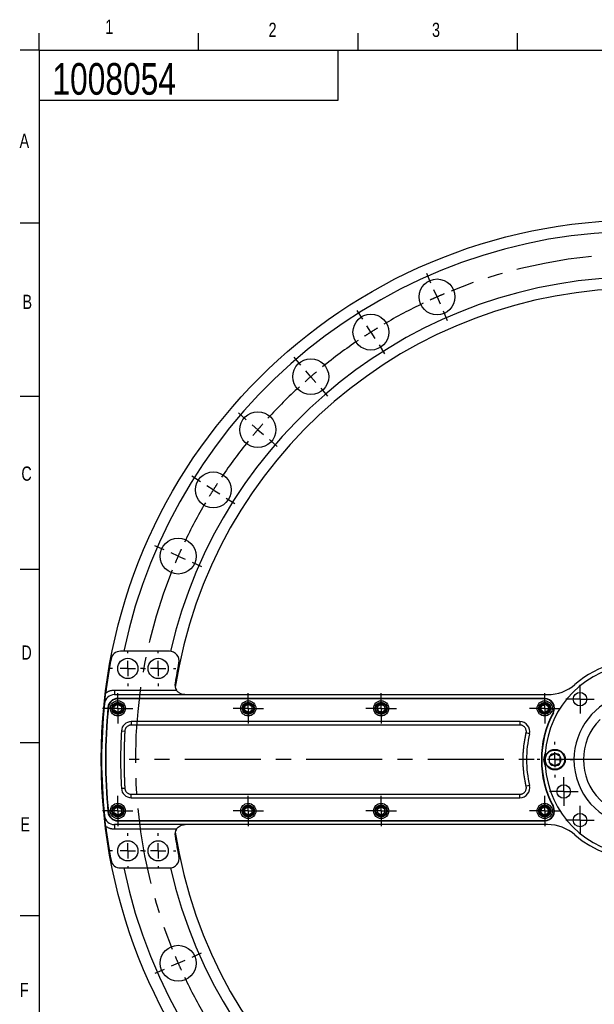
# Model space of a CAD drawing. Header units: inches. Extents: x 0.5 to 16.4, y 0.4 to 10.9.
# Tile 2 of 8: x 0.5 to 4.3, y 4.4 to 10.8. Entities that reach past the tile are written whole.
import ezdxf

# ---------------------------------------------------------------- set-up
doc = ezdxf.new("R2010")
doc.units = ezdxf.units.IN
doc.header["$MEASUREMENT"] = 0
doc.linetypes.add('CENTERX2', pattern=[0.8, 0.5, -0.1, 0.1, -0.1])
for name, color, linetype in [('BORDER', 1, 'Continuous'), ('CENTER', 151, 'CENTERX2'), ('DIMENSIONS', 150, 'Continuous'), ('OBJECT', 1, 'Continuous'), ('TEXT', 7, 'Continuous')]:
    doc.layers.add(name, color=color, linetype=linetype)
doc.styles.add('SLDTEXTSTYLE0', font='TXT', dxfattribs={"width": 0.75})
doc.dimstyles.new('SLDDIMSTYLE2', dxfattribs={"dimtxt": 0.137795, "dimasz": 0.156, "dimexe": 0, "dimexo": 0.0625, "dimgap": 0.034449, "dimtad": 0, "dimtih": 1, "dimtoh": 1, "dimdec": 3, "dimlfac": 2, "dimrnd": 1e-09, "dimzin": 4, "dimdsep": 46, "dimtxsty": 'SLDTEXTSTYLE0', "dimsah": 1, "dimcen": 0, "dimadec": 0, "dimazin": 1, "dimtfac": 1, "dimtdec": 3, "dimtofl": 0, "dimtmove": 0, "dimatfit": 3, "dimfxl": 0, "dimfrac": 2, "dimtolj": 1, "dimtzin": 12, "dimarcsym": 0})
doc.dimstyles.new('SLDDIMSTYLE3', dxfattribs={"dimtxt": 0.137795, "dimasz": 0.156, "dimexe": 0, "dimexo": 0.0625, "dimgap": 0.034449, "dimtad": 0, "dimtih": 1, "dimtoh": 1, "dimdec": 3, "dimlfac": 2, "dimrnd": 1e-09, "dimzin": 4, "dimdsep": 46, "dimtxsty": 'SLDTEXTSTYLE0', "dimsah": 1, "dimcen": 0, "dimadec": 0, "dimazin": 1, "dimtfac": 1, "dimtdec": 3, "dimtofl": 0, "dimtmove": 0, "dimatfit": 3, "dimfxl": 0, "dimfrac": 2, "dimtolj": 1, "dimtzin": 12, "dimarcsym": 0})
doc.dimstyles.new('SLDDIMSTYLE4', dxfattribs={"dimtxt": 0.137795, "dimasz": 0.156, "dimexe": 0, "dimexo": 0.0625, "dimgap": 0.034449, "dimtad": 0, "dimtih": 1, "dimtoh": 1, "dimdec": 3, "dimlfac": 2, "dimrnd": 1e-09, "dimzin": 4, "dimdsep": 46, "dimtxsty": 'SLDTEXTSTYLE0', "dimsah": 1, "dimcen": 0, "dimadec": 0, "dimazin": 1, "dimtfac": 1, "dimtdec": 3, "dimtofl": 0, "dimtmove": 0, "dimatfit": 3, "dimfxl": 0, "dimfrac": 2, "dimtolj": 1, "dimtzin": 12, "dimarcsym": 0})

# ---------------------------------------------------------------- blocks, each defined once
blk = doc.blocks.new('_D_2')
at = {"layer": 'DIMENSIONS'}
for p, q in [((6.74, 3.1543), (7.1726, 2.5879)), ((7.5265, 2.7864), (7.4846, 2.7864)), ((7.4846, 2.7864), (7.4846, 2.5676)), ((8.0865, 2.7864), (8.1285, 2.7864)), ((8.1285, 2.7864), (8.1285, 2.5676)), ((7.1726, 2.5879), (7.4226, 2.5879)), ((7.4846, 2.5676), (7.5265, 2.5676)), ((8.1285, 2.5676), (8.0865, 2.5676))]:
    blk.add_line(p, q, dxfattribs=at)
blk.add_solid([(6.74, 3.1543), (6.814, 3.0146), (6.8553, 3.0461)], dxfattribs=at)
at = {"layer": 'DIMENSIONS', "char_height": 0.1378, "attachment_point": 1, "style": 'SLDTEXTSTYLE0'}
for s, insert in [('360.68', (7.5265, 2.7452)), ('%%c', (7.4226, 2.5391)), ('14.200', (7.6304, 2.5391))]:
    blk.add_mtext(s, dxfattribs=dict(at, insert=insert))
blk = doc.blocks.new('_D_3')
at = {"layer": 'DIMENSIONS'}
for p, q in [((5.527, 3.0221), (5.8784, 1.9204)), ((6.2323, 2.1189), (6.1903, 2.1189)), ((6.1903, 2.1189), (6.1903, 1.9001)), ((6.7923, 2.1189), (6.8343, 2.1189)), ((6.8343, 2.1189), (6.8343, 1.9001)), ((5.8784, 1.9204), (6.1284, 1.9204)), ((6.1903, 1.9001), (6.2323, 1.9001)), ((6.8343, 1.9001), (6.7923, 1.9001))]:
    blk.add_line(p, q, dxfattribs=at)
blk.add_solid([(5.527, 3.0221), (5.5497, 2.8655), (5.5992, 2.8813)], dxfattribs=at)
at = {"layer": 'DIMENSIONS', "char_height": 0.1378, "attachment_point": 1, "style": 'SLDTEXTSTYLE0'}
for s, insert in [('314.96', (6.2323, 2.0778)), ('%%c', (6.1284, 1.8716)), ('12.400', (6.3362, 1.8716))]:
    blk.add_mtext(s, dxfattribs=dict(at, insert=insert))
blk = doc.blocks.new('_D_4')
at = {"layer": 'DIMENSIONS'}
for p, q in [((8.8278, 8.2266), (8.7858, 8.2266)), ((8.7858, 8.2266), (8.7858, 8.0079)), ((9.3878, 8.2266), (9.4298, 8.2266)), ((9.4298, 8.2266), (9.4298, 8.0079)), ((7.532, 7.5156), (8.4739, 8.0079)), ((8.4739, 8.0079), (8.7239, 8.0079)), ((8.7858, 8.0079), (8.8278, 8.0079)), ((9.4298, 8.0079), (9.3878, 8.0079))]:
    blk.add_line(p, q, dxfattribs=at)
blk.add_arc((4.5851, 5.9755), 3.325, 25.4395, 34.28541, dxfattribs=at)
blk.add_solid([(7.532, 7.5156), (7.6823, 7.5648), (7.6582, 7.6109)], dxfattribs=at)
at = {"layer": 'DIMENSIONS', "char_height": 0.1378, "attachment_point": 1, "style": 'SLDTEXTSTYLE0'}
for s, insert in [('337.82', (8.8278, 8.1855)), ('%%c', (8.7239, 7.9387)), ('13.300', (8.9317, 7.9387)), ('B.C.', (9.5434, 7.9408))]:
    blk.add_mtext(s, dxfattribs=dict(at, insert=insert))
blk = doc.blocks.new('SW_CENTERMARKSYMBOL_2')
at = {"layer": 'CENTER', "color": 0}
for p, q in [((0, 0.05), (0, 0.1)), ((-0.05, 0), (-0.1, 0)), ((0, 0), (-0.05, 0)), ((0, 0), (0, 0.05)), ((0, 0), (0, -0.05)), ((0, 0), (0.05, 0)), ((0.05, 0), (0.1, 0)), ((0, -0.05), (0, -0.1))]:
    blk.add_line(p, q, dxfattribs=at)
blk = doc.blocks.new('SW_CENTERMARKSYMBOL_3')
at = {"layer": 'CENTER', "color": 0}
for p, q in [((0, 0.05), (0, 0.1)), ((-0.05, 0), (-0.1, 0)), ((0, 0), (-0.05, 0)), ((0, 0), (0, 0.05)), ((0, 0), (0, -0.05)), ((0, 0), (0.05, 0)), ((0.05, 0), (0.1, 0)), ((0, -0.05), (0, -0.1))]:
    blk.add_line(p, q, dxfattribs=at)
blk = doc.blocks.new('SW_CENTERMARKSYMBOL_4')
at = {"layer": 'CENTER', "color": 0}
for p, q in [((0, 0.05), (0, 0.09)), ((-0.05, 0), (-0.09, 0)), ((0, 0), (-0.05, 0)), ((0, 0), (0, 0.05)), ((0, 0), (0, -0.05)), ((0, 0), (0.05, 0)), ((0.05, 0), (0.09, 0)), ((0, -0.05), (0, -0.09))]:
    blk.add_line(p, q, dxfattribs=at)
blk = doc.blocks.new('SW_CENTERMARKSYMBOL_5')
at = {"layer": 'CENTER', "color": 0}
for p, q in [((0, 0.05), (0, 0.1)), ((-0.05, 0), (-0.1, 0)), ((0, 0), (-0.05, 0)), ((0, 0), (0, 0.05)), ((0, 0), (0, -0.05)), ((0, 0), (0.05, 0)), ((0.05, 0), (0.1, 0)), ((0, -0.05), (0, -0.1))]:
    blk.add_line(p, q, dxfattribs=at)
blk = doc.blocks.new('SW_CENTERMARKSYMBOL_6')
at = {"layer": 'CENTER', "color": 0}
for p, q in [((0, 0.05), (0, 0.1)), ((-0.05, 0), (-0.1, 0)), ((0, 0), (-0.05, 0)), ((0, 0), (0, 0.05)), ((0, 0), (0, -0.05)), ((0, 0), (0.05, 0)), ((0.05, 0), (0.1, 0)), ((0, -0.05), (0, -0.1))]:
    blk.add_line(p, q, dxfattribs=at)
blk = doc.blocks.new('SW_CENTERMARKSYMBOL_7')
at = {"layer": 'CENTER', "color": 0}
for p, q in [((0, 0.05), (0, 0.1)), ((-0.05, 0), (-0.1, 0)), ((0, 0), (-0.05, 0)), ((0, 0), (0, 0.05)), ((0, 0), (0, -0.05)), ((0, 0), (0.05, 0)), ((0.05, 0), (0.1, 0)), ((0, -0.05), (0, -0.1))]:
    blk.add_line(p, q, dxfattribs=at)
blk = doc.blocks.new('SW_CENTERMARKSYMBOL_8')
at = {"layer": 'CENTER', "color": 0}
for p, q in [((0, 0.05), (0, 0.1)), ((-0.05, 0), (-0.1, 0)), ((0, 0), (-0.05, 0)), ((0, 0), (0, 0.05)), ((0, 0), (0, -0.05)), ((0, 0), (0.05, 0)), ((0.05, 0), (0.1, 0)), ((0, -0.05), (0, -0.1))]:
    blk.add_line(p, q, dxfattribs=at)
blk = doc.blocks.new('SW_CENTERMARKSYMBOL_9')
at = {"layer": 'CENTER', "color": 0}
for p, q in [((0, 0.05), (0, 0.1)), ((-0.05, 0), (-0.1, 0)), ((0, 0), (-0.05, 0)), ((0, 0), (0, 0.05)), ((0, 0), (0, -0.05)), ((0, 0), (0.05, 0)), ((0.05, 0), (0.1, 0)), ((0, -0.05), (0, -0.1))]:
    blk.add_line(p, q, dxfattribs=at)
blk = doc.blocks.new('SW_CENTERMARKSYMBOL_19')
at = {"layer": 'CENTER', "color": 0}
for p, q in [((0, 0.1), (0, 0.1175)), ((-0.1, 0), (-0.1175, 0)), ((0, 0), (-0.05, 0)), ((0, 0), (0, 0.05)), ((0, 0), (0, -0.05)), ((0, 0), (0.05, 0)), ((0.1, 0), (0.1175, 0)), ((0, -0.1), (0, -0.1175))]:
    blk.add_line(p, q, dxfattribs=at)
blk = doc.blocks.new('SW_CENTERMARKSYMBOL_21')
at = {"layer": 'CENTER', "color": 0}
blk.add_line((-0.1, 0), (-3.15, 0), dxfattribs=at)
blk = doc.blocks.new('SW_CENTERMARKSYMBOL_22')
at = {"layer": 'CENTER', "color": 0}
for p, q in [((0, 0.05), (0, 0.1)), ((-0.05, 0), (-0.1, 0)), ((0, 0), (-0.05, 0)), ((0, 0), (0, 0.05)), ((0, 0), (0, -0.05)), ((0, 0), (0.05, 0)), ((0.05, 0), (0.1, 0)), ((0, -0.05), (0, -0.1))]:
    blk.add_line(p, q, dxfattribs=at)
blk = doc.blocks.new('SW_CENTERMARKSYMBOL_29')
at = {"layer": 'CENTER', "color": 0}
for p, q in [((0, 0.05), (0, 0.09425)), ((-0.05, 0), (-0.09425, 0)), ((0, 0), (-0.05, 0)), ((0, 0), (0, 0.05)), ((0, 0), (0, -0.05)), ((0, 0), (0.05, 0)), ((0.05, 0), (0.09425, 0)), ((0, -0.05), (0, -0.09425))]:
    blk.add_line(p, q, dxfattribs=at)
blk = doc.blocks.new('SW_CENTERMARKSYMBOL_30')
at = {"layer": 'CENTER', "color": 0}
for p, q in [((0, 0.05), (0, 0.09425)), ((-0.05, 0), (-0.09425, 0)), ((0, 0), (-0.05, 0)), ((0, 0), (0, 0.05)), ((0, 0), (0, -0.05)), ((0, 0), (0.05, 0)), ((0.05, 0), (0.09425, 0)), ((0, -0.05), (0, -0.09425))]:
    blk.add_line(p, q, dxfattribs=at)
blk = doc.blocks.new('SW_CENTERMARKSYMBOL_33')
at = {"layer": 'CENTER', "color": 0}
for p, q in [((0, 0.05), (0, 0.09425)), ((-0.05, 0), (-0.09425, 0)), ((0, 0), (-0.05, 0)), ((0, 0), (0, 0.05)), ((0, 0), (0, -0.05)), ((0, 0), (0.05, 0)), ((0.05, 0), (0.09425, 0)), ((0, -0.05), (0, -0.09425))]:
    blk.add_line(p, q, dxfattribs=at)
blk = doc.blocks.new('SW_CENTERMARKSYMBOL_35')
at = {"layer": 'CENTER', "color": 0}
for p, q in [((0, 0.1), (0, 0.1165)), ((-0.1, 0), (-0.1165, 0)), ((0, 0), (-0.05, 0)), ((0, 0), (0, 0.05)), ((0, 0), (0, -0.05)), ((0, 0), (0.05, 0)), ((0.1, 0), (0.1165, 0)), ((0, -0.1), (0, -0.1165))]:
    blk.add_line(p, q, dxfattribs=at)
blk = doc.blocks.new('SW_CENTERMARKSYMBOL_36')
at = {"layer": 'CENTER', "color": 0}
for p, q in [((0, 0.1), (0, 0.1165)), ((-0.1, 0), (-0.1165, 0)), ((0, 0), (-0.05, 0)), ((0, 0), (0, 0.05)), ((0, 0), (0, -0.05)), ((0, 0), (0.05, 0)), ((0.1, 0), (0.1165, 0)), ((0, -0.1), (0, -0.1165))]:
    blk.add_line(p, q, dxfattribs=at)
blk = doc.blocks.new('SW_CENTERMARKSYMBOL_37')
at = {"layer": 'CENTER', "color": 0}
for p, q in [((0, 0.1), (0, 0.1165)), ((-0.1, 0), (-0.1165, 0)), ((0, 0), (-0.05, 0)), ((0, 0), (0, 0.05)), ((0, 0), (0, -0.05)), ((0, 0), (0.05, 0)), ((0.1, 0), (0.1165, 0)), ((0, -0.1), (0, -0.1165))]:
    blk.add_line(p, q, dxfattribs=at)
blk = doc.blocks.new('SW_CENTERMARKSYMBOL_38')
at = {"layer": 'CENTER', "color": 0}
for p, q in [((0, 0.1), (0, 0.1165)), ((-0.1, 0), (-0.1165, 0)), ((0, 0), (-0.05, 0)), ((0, 0), (0, 0.05)), ((0, 0), (0, -0.05)), ((0, 0), (0.05, 0)), ((0.1, 0), (0.1165, 0)), ((0, -0.1), (0, -0.1165))]:
    blk.add_line(p, q, dxfattribs=at)
blk = doc.blocks.new('SW_CENTERMARKSYMBOL_43')
at = {"layer": 'CENTER', "color": 0}
for p, q in [((-2.7185, 0.0915), (-2.746, 0.1539)), ((-2.6783, 0), (-2.6984, 0.0458)), ((-2.6783, 0), (-2.6581, -0.0458)), ((-3.1668, -0.1468), (-3.2031, -0.0892)), ((-2.638, -0.0915), (-2.6106, -0.1539)), ((-3.1134, -0.2314), (-3.1401, -0.1891)), ((-3.1134, -0.2314), (-3.0867, -0.2737)), ((-3.06, -0.3159), (-3.0237, -0.3735)), ((-3.5748, -0.4488), (-3.6193, -0.3972)), ((-3.5096, -0.5245), (-3.5422, -0.4866)), ((-3.5096, -0.5245), (-3.4769, -0.5624)), ((-3.4443, -0.6003), (-3.3998, -0.6519)), ((-3.9338, -0.8077), (-3.9854, -0.7632)), ((-3.858, -0.873), (-3.8959, -0.8403)), ((-3.858, -0.873), (-3.8202, -0.9056)), ((-3.7823, -0.9383), (-3.7307, -0.9827)), ((-4.2358, -1.2158), (-4.2934, -1.1794)), ((-4.1512, -1.2691), (-4.1935, -1.2425)), ((-4.1512, -1.2691), (-4.1089, -1.2958)), ((-4.0666, -1.3225), (-4.009, -1.3588)), ((-4.4741, -1.664), (-4.5364, -1.6366)), ((-4.3825, -1.7043), (-4.4283, -1.6841)), ((-4.3825, -1.7043), (-4.3368, -1.7244)), ((-4.291, -1.7446), (-4.2287, -1.772)), ((-1.4391, -3.0434), (-4.705, -3.0434)), ((-4.291, -4.3423), (-4.2287, -4.3148)), ((-4.3825, -4.3825), (-4.4283, -4.4027)), ((-4.3825, -4.3825), (-4.3368, -4.3624)), ((-4.4741, -4.4228), (-4.5364, -4.4502))]:
    blk.add_line(p, q, dxfattribs=at)
for start, end in [(67.97318, 112.02682), (113.75, 114.61159), (112.88841, 113.75), (115.47318, 120.52682), (122.25, 123.11159), (121.38841, 122.25), (123.97318, 129.02682), (129.88841, 130.75), (130.75, 131.61159), (132.47318, 137.52682), (138.38841, 139.25), (139.25, 140.11159), (140.97318, 146.02682), (146.88841, 147.75), (147.75, 148.61159), (149.47318, 154.52682), (155.38841, 156.25), (156.25, 157.11159), (157.97318, 202.02682), (202.88841, 203.75), (203.75, 204.61159), (205.47318, 210.52682)]:
    blk.add_arc((-1.3391, -3.0434), 3.325, start, end, dxfattribs=at)

msp = doc.modelspace()

# ---------------------------------------------------------------- linework, layer by layer
at = {"color": 1, "linetype": 'Continuous', "lineweight": 25}
for p, q in [((1.485049, 6.688014), (1.161292, 6.688014)), ((1.121556, 6.433014), (1.121556, 6.403014)), ((1.121556, 6.433014), (1.530526, 6.433014)), ((1.121556, 6.403014), (3.973812, 6.403014)), ((3.954806, 6.378014), (1.14415, 6.378014)), ((3.954974, 6.375514), (1.144318, 6.375514)), ((1.590529, 6.403225), (1.590498, 6.403014)), ((3.791581, 6.225514), (1.232907, 6.225514)), ((1.232907, 6.225514), (1.232907, 6.203014)), ((3.791581, 6.225514), (3.791581, 6.203014)), ((1.168006, 6.164095), (1.190471, 6.162856)), ((3.791581, 6.203014), (1.232907, 6.203014)), ((3.854884, 6.145759), (3.832971, 6.150867)), ((1.168006, 5.786932), (1.190471, 5.788172)), ((3.854884, 5.805268), (3.832971, 5.800161)), ((1.232907, 5.725514), (1.232907, 5.748014)), ((1.232907, 5.748014), (3.791581, 5.748014)), ((1.232907, 5.725514), (3.791581, 5.725514)), ((3.791581, 5.725514), (3.791581, 5.748014)), ((1.14415, 5.573014), (3.954806, 5.573014)), ((1.144318, 5.575514), (3.954974, 5.575514)), ((3.973812, 5.548014), (1.121556, 5.548014)), ((1.121556, 5.548014), (1.121556, 5.518014)), ((1.530526, 5.518014), (1.121556, 5.518014)), ((1.590498, 5.548014), (1.590529, 5.547803)), ((1.161292, 5.263014), (1.485049, 5.263014))]:
    msp.add_line(p, q, dxfattribs=at)
for centre, radius in [((4.585138, 5.975514), 3.55), ((3.246006, 9.018925), 0.11811), ((2.81087, 8.787559), 0.11811), ((2.414712, 8.494417), 0.11811), ((2.066235, 8.14594), 0.11811), ((1.773093, 7.749782), 0.11811), ((1.541728, 7.314647), 0.11811), ((1.210138, 6.575514), 0.0665), ((1.410138, 6.575514), 0.0665), ((4.187391, 6.373261), 0.04425), ((1.144306, 6.313014), 0.05), ((1.14415, 6.313014), 0.04), ((1.14415, 6.313014), 0.035), ((2.003306, 6.313014), 0.05), ((2.003306, 6.313014), 0.04), ((2.003306, 6.313014), 0.035), ((2.878306, 6.313014), 0.05), ((2.878306, 6.313014), 0.04), ((2.878306, 6.313014), 0.035), ((3.954806, 6.313014), 0.05), ((3.954806, 6.313014), 0.04), ((3.954806, 6.313014), 0.035), ((4.022638, 5.975514), 0.0675), ((4.022638, 5.975514), 0.06345), ((4.080007, 5.766282), 0.04425), ((1.144306, 5.638014), 0.05), ((1.144306, 5.638014), 0.04), ((1.144306, 5.638014), 0.035), ((2.003306, 5.638014), 0.05), ((2.003306, 5.638014), 0.04), ((2.003306, 5.638014), 0.035), ((2.878306, 5.638014), 0.05), ((2.878306, 5.638014), 0.04), ((2.878306, 5.638014), 0.035), ((3.954806, 5.638014), 0.05), ((3.954806, 5.638014), 0.04), ((3.954806, 5.638014), 0.035), ((4.187391, 5.577766), 0.04425), ((1.210138, 5.375514), 0.0665), ((1.410138, 5.375514), 0.0665), ((1.541728, 4.636381), 0.11811)]:
    msp.add_circle(centre, radius, dxfattribs=at)
for centre, radius, start, end in [((4.585138, 5.975514), 3.475, 11.8316048, 168.1683952), ((4.585138, 5.975514), 3.175, 12.9628054, 167.0371946), ((4.585138, 5.975514), 3.1, 8.8567829, 171.1432171), ((1.161292, 6.625514), 0.0625, 90, 169.2506069), ((1.485049, 6.625514), 0.0625, 348.1582569, 90), ((4.585138, 5.975514), 3.5475, 169.2506069, 172.8957622), ((4.585138, 5.975514), 3.105, 168.1582569, 170.6766155), ((4.585138, 5.975514), 0.65625, 79.8499046, 131.0303098), ((4.585138, 5.975514), 0.6275, 93.6090286, 176.3909714), ((1.585298, 6.468014), 0.065, 170.6766155, 212.5789704), ((3.973812, 6.678014), 0.275, 270, 311.0303098), ((1.121556, 6.338014), 0.065, 90, 174.0251511), ((1.14415, 6.313014), 0.065, 90, 174.3982163), ((1.144318, 6.313014), 0.0625, 90, 174.3982163), ((1.585298, 6.468014), 0.065, 270, 274.615731), ((3.954806, 6.313014), 0.065, 331.8339827, 90), ((3.954974, 6.313014), 0.0625, 331.8339827, 90), ((4.585138, 5.975514), 0.4375, 103.9972809, 180), ((4.585138, 5.975514), 3.5475, 174.0251511, 185.9748489), ((4.585138, 5.975514), 3.5225, 174.3982163, 185.6017837), ((4.585306, 5.975514), 3.52, 174.3982163, 185.6017837), ((1.14415, 6.313014), 0.027063, 150, 210), ((1.14415, 6.313014), 0.027063, 90, 150), ((1.14415, 6.313014), 0.027063, 210, 270), ((1.14415, 6.313014), 0.027063, 30, 90), ((1.14415, 6.313014), 0.027063, 270, 330), ((1.14415, 6.313014), 0.027063, 330, 30), ((2.003306, 6.313014), 0.027063, 150, 210), ((2.003306, 6.313014), 0.027063, 90, 150), ((2.003306, 6.313014), 0.027063, 210, 270), ((2.003306, 6.313014), 0.027063, 30, 90), ((2.003306, 6.313014), 0.027063, 270, 330), ((2.003306, 6.313014), 0.027063, 330, 30), ((2.878306, 6.313014), 0.027063, 160.1187631, 220.1187631), ((2.878306, 6.313014), 0.027063, 100.1187631, 160.1187631), ((2.878306, 6.313014), 0.027063, 220.1187631, 280.1187631), ((2.878306, 6.313014), 0.027063, 40.1187631, 100.1187631), ((2.878306, 6.313014), 0.027063, 280.1187631, 340.1187631), ((2.878306, 6.313014), 0.027063, 340.1187631, 40.1187631), ((3.954806, 6.313014), 0.027063, 141.7104943, 201.7104943), ((3.954806, 6.313014), 0.027063, 201.7104943, 261.7104943), ((4.585306, 5.975514), 0.6525, 151.8339827, 208.1660173), ((3.954806, 6.313014), 0.027063, 81.7104943, 141.7104943), ((4.585138, 5.975514), 0.65, 151.8339827, 208.1660173), ((3.954806, 6.313014), 0.027063, 261.7104943, 321.7104943), ((3.954806, 6.313014), 0.027063, 21.7104943, 81.7104943), ((3.954806, 6.313014), 0.027063, 321.7104943, 21.7104943), ((1.232907, 6.160514), 0.065, 90, 176.841373), ((3.791581, 6.160514), 0.065, 346.8798476, 90), ((4.585138, 5.975514), 0.375, 135, 315), ((4.585306, 5.975514), 3.4225, 176.841373, 183.158627), ((4.585306, 5.975514), 0.75, 166.8798476, 193.1201524), ((4.022638, 5.975514), 0.075, 148.219727, 211.780273), ((4.585138, 5.975514), 0.628937, 176.6471505, 178.9138417), ((4.585138, 5.975514), 0.628937, 181.0861583, 183.3528495), ((4.022638, 5.975514), 0.040595, 150, 210), ((4.022638, 5.975514), 0.040595, 90, 150), ((4.022638, 5.975514), 0.040595, 30, 90), ((4.022638, 5.975514), 0.040595, 330, 30), ((4.585138, 5.975514), 0.4375, 180, 346.0027191), ((4.585138, 5.975514), 0.6275, 183.6090286, 266.3909714), ((4.022638, 5.975514), 0.040595, 210, 270), ((4.022638, 5.975514), 0.040595, 270, 330), ((1.232907, 5.790514), 0.065, 183.158627, 270), ((3.791581, 5.790514), 0.065, 270, 13.1201524), ((1.144306, 5.638014), 0.027063, 150, 210), ((1.144306, 5.638014), 0.027063, 90, 150), ((1.144306, 5.638014), 0.027063, 30, 90), ((1.144306, 5.638014), 0.027063, 330, 30), ((2.003306, 5.638014), 0.027063, 150, 210), ((2.003306, 5.638014), 0.027063, 90, 150), ((2.003306, 5.638014), 0.027063, 30, 90), ((2.003306, 5.638014), 0.027063, 330, 30), ((2.878306, 5.638014), 0.027063, 145.6986468, 205.6986468), ((2.878306, 5.638014), 0.027063, 85.6986468, 145.6986468), ((2.878306, 5.638014), 0.027063, 25.6986468, 85.6986468), ((2.878306, 5.638014), 0.027063, 325.6986468, 25.6986468), ((3.954806, 5.638014), 0.027063, 137.941524, 197.941524), ((3.954806, 5.638014), 0.027063, 77.941524, 137.941524), ((3.954806, 5.638014), 0.065, 270, 28.1660173), ((3.954974, 5.638014), 0.0625, 270, 28.1660173), ((3.954806, 5.638014), 0.027063, 17.941524, 77.941524), ((3.954806, 5.638014), 0.027063, 317.941524, 17.941524), ((1.121556, 5.613014), 0.065, 185.9748489, 270), ((1.14415, 5.638014), 0.065, 185.6017837, 270), ((1.144318, 5.638014), 0.0625, 185.6017837, 270), ((1.144306, 5.638014), 0.027063, 210, 270), ((1.144306, 5.638014), 0.027063, 270, 330), ((2.003306, 5.638014), 0.027063, 210, 270), ((2.003306, 5.638014), 0.027063, 270, 330), ((2.878306, 5.638014), 0.027063, 205.6986468, 265.6986468), ((2.878306, 5.638014), 0.027063, 265.6986468, 325.6986468), ((3.954806, 5.638014), 0.027063, 197.941524, 257.941524), ((3.954806, 5.638014), 0.027063, 257.941524, 317.941524), ((4.585138, 5.975514), 3.5475, 187.1042378, 190.7493931), ((1.585298, 5.483014), 0.065, 147.4210296, 189.3233845), ((1.585298, 5.483014), 0.065, 85.384269, 90), ((3.973812, 5.273014), 0.275, 48.9696902, 90), ((4.585138, 5.975514), 3.105, 189.3233845, 191.8417431), ((4.585138, 5.975514), 3.1, 188.8567829, 270), ((4.585138, 5.975514), 0.65625, 228.9696902, 311.0303098), ((1.161292, 5.325514), 0.0625, 190.7493931, 270), ((1.485049, 5.325514), 0.0625, 270, 11.8417431), ((4.585138, 5.975514), 3.475, 191.8316048, 348.1683952), ((4.585138, 5.975514), 3.175, 192.9628054, 347.0371946)]:
    msp.add_arc(centre, radius, start, end, dxfattribs=at)
for points, knots in [([(1.05691, 6.34478), (1.057236, 6.347876), (1.057795, 6.35318), (1.058682, 6.36136), (1.059536, 6.369098), (1.06041, 6.37684), (1.061214, 6.383839), (1.061964, 6.39026), (1.062705, 6.396506), (1.063436, 6.402576), (1.064156, 6.408471), (1.064637, 6.412349), (1.064873, 6.41425)], [0, 0, 0, 0, 0.14559962, 0.24941646, 0.38108803, 0.49813402, 0.59264474, 0.68223206, 0.76727848, 0.84823092, 0.92560723, 1, 1, 1, 1]), ([(1.064873, 6.41425), (1.066052, 6.415103), (1.068402, 6.416803), (1.072062, 6.419143), (1.075806, 6.421317), (1.079643, 6.423312), (1.083571, 6.42513), (1.087591, 6.426771), (1.092713, 6.428595), (1.098976, 6.430403), (1.106413, 6.431903), (1.113951, 6.432841), (1.119016, 6.432956), (1.121556, 6.433014)], [0, 0, 0, 0, 0.07182944, 0.14327827, 0.21449501, 0.28562968, 0.3568328, 0.42825444, 0.50004334, 0.62533841, 0.74989267, 0.87451174, 1, 1, 1, 1]), ([(1.585298, 6.403014), (1.582811, 6.403014), (1.580277, 6.40316), (1.575304, 6.403738), (1.572833, 6.40417), (1.567914, 6.405331), (1.565466, 6.406059), (1.560584, 6.407839), (1.558143, 6.408897), (1.553388, 6.411323), (1.551058, 6.412694), (1.546492, 6.415796), (1.544237, 6.417543), (1.539931, 6.421375), (1.53788, 6.423455), (1.533992, 6.427993), (1.532158, 6.430458), (1.530526, 6.433014)], [0, 0, 0, 0, 0.125, 0.125, 0.25, 0.25, 0.375, 0.375, 0.5, 0.5, 0.625, 0.625, 0.75, 0.75, 0.875, 0.875, 1, 1, 1, 1]), ([(1.120713, 6.326546), (1.122544, 6.327603), (1.124416, 6.328684), (1.128295, 6.330923), (1.130342, 6.332105), (1.13648, 6.335649), (1.140466, 6.33795), (1.14415, 6.340077)], [0, 0, 0, 0, 0.25, 0.25, 0.5, 0.5, 1, 1, 1, 1]), ([(1.120713, 6.299482), (1.120713, 6.301595), (1.120713, 6.303755), (1.120713, 6.30823), (1.120713, 6.310574), (1.120713, 6.317729), (1.120713, 6.322295), (1.120713, 6.326546)], [0, 0, 0, 0, 0.25, 0.25, 0.5, 0.5, 1, 1, 1, 1]), ([(1.14415, 6.285951), (1.142319, 6.287008), (1.140446, 6.288089), (1.136567, 6.290329), (1.134521, 6.29151), (1.128383, 6.295054), (1.124397, 6.297355), (1.120713, 6.299482)], [0, 0, 0, 0, 0.25, 0.25, 0.5, 0.5, 1, 1, 1, 1]), ([(1.14415, 6.340077), (1.145981, 6.33902), (1.147854, 6.337939), (1.151733, 6.335699), (1.15378, 6.334518), (1.159918, 6.330974), (1.163904, 6.328672), (1.167588, 6.326546)], [0, 0, 0, 0, 0.25, 0.25, 0.5, 0.5, 1, 1, 1, 1]), ([(1.14415, 6.285951), (1.145981, 6.287008), (1.147854, 6.288089), (1.151733, 6.290329), (1.15378, 6.29151), (1.159918, 6.295054), (1.163904, 6.297355), (1.167588, 6.299482)], [0, 0, 0, 0, 0.25, 0.25, 0.5, 0.5, 1, 1, 1, 1]), ([(1.167588, 6.326546), (1.167588, 6.324431), (1.167588, 6.322269), (1.167588, 6.31779), (1.167588, 6.315426), (1.167588, 6.308339), (1.167588, 6.303736), (1.167588, 6.299482)], [0, 0, 0, 0, 0.25, 0.25, 0.5, 0.5, 1, 1, 1, 1]), ([(1.979869, 6.326546), (1.9817, 6.327603), (1.983572, 6.328684), (1.987451, 6.330923), (1.989498, 6.332105), (1.995636, 6.335649), (1.999622, 6.33795), (2.003306, 6.340077)], [0, 0, 0, 0, 0.25, 0.25, 0.5, 0.5, 1, 1, 1, 1]), ([(1.979869, 6.299482), (1.979869, 6.301595), (1.979869, 6.303755), (1.979869, 6.30823), (1.979869, 6.310574), (1.979869, 6.317729), (1.979869, 6.322295), (1.979869, 6.326546)], [0, 0, 0, 0, 0.25, 0.25, 0.5, 0.5, 1, 1, 1, 1]), ([(2.003306, 6.285951), (2.001475, 6.287008), (1.999602, 6.288089), (1.995723, 6.290329), (1.993677, 6.29151), (1.987538, 6.295054), (1.983553, 6.297355), (1.979869, 6.299482)], [0, 0, 0, 0, 0.25, 0.25, 0.5, 0.5, 1, 1, 1, 1]), ([(2.003306, 6.340077), (2.005137, 6.33902), (2.00701, 6.337939), (2.010889, 6.335699), (2.012936, 6.334518), (2.019074, 6.330974), (2.02306, 6.328672), (2.026744, 6.326546)], [0, 0, 0, 0, 0.25, 0.25, 0.5, 0.5, 1, 1, 1, 1]), ([(2.003306, 6.285951), (2.005137, 6.287008), (2.00701, 6.288089), (2.010889, 6.290329), (2.012936, 6.29151), (2.019074, 6.295054), (2.02306, 6.297355), (2.026744, 6.299482)], [0, 0, 0, 0, 0.25, 0.25, 0.5, 0.5, 1, 1, 1, 1]), ([(2.026744, 6.326546), (2.026744, 6.324431), (2.026744, 6.322269), (2.026744, 6.31779), (2.026744, 6.315426), (2.026744, 6.308339), (2.026744, 6.303736), (2.026744, 6.299482)], [0, 0, 0, 0, 0.25, 0.25, 0.5, 0.5, 1, 1, 1, 1]), ([(2.852856, 6.322217), (2.854473, 6.32358), (2.856126, 6.324973), (2.859552, 6.327859), (2.861359, 6.329382), (2.866779, 6.333949), (2.870298, 6.336915), (2.873551, 6.339656)], [0, 0, 0, 0, 0.25, 0.25, 0.5, 0.5, 1, 1, 1, 1]), ([(2.852856, 6.322217), (2.853227, 6.320136), (2.853607, 6.318007), (2.854394, 6.313598), (2.854809, 6.311271), (2.856055, 6.304294), (2.856863, 6.299763), (2.857611, 6.295575)], [0, 0, 0, 0, 0.25, 0.25, 0.5, 0.5, 1, 1, 1, 1]), ([(2.883061, 6.286372), (2.881072, 6.287091), (2.879039, 6.287826), (2.874827, 6.289349), (2.872604, 6.290153), (2.865939, 6.292563), (2.861611, 6.294128), (2.857611, 6.295575)], [0, 0, 0, 0, 0.25, 0.25, 0.5, 0.5, 1, 1, 1, 1]), ([(2.873551, 6.339656), (2.875538, 6.338938), (2.877569, 6.338203), (2.881777, 6.336681), (2.883982, 6.335884), (2.890711, 6.333451), (2.895004, 6.331898), (2.899002, 6.330453)], [0, 0, 0, 0, 0.25, 0.25, 0.5, 0.5, 1, 1, 1, 1]), ([(2.903756, 6.30381), (2.902139, 6.302448), (2.900486, 6.301055), (2.897061, 6.298168), (2.895253, 6.296645), (2.889833, 6.292078), (2.886314, 6.289113), (2.883061, 6.286372)], [0, 0, 0, 0, 0.25, 0.25, 0.5, 0.5, 1, 1, 1, 1]), ([(2.899002, 6.330453), (2.899373, 6.328371), (2.899753, 6.326243), (2.90054, 6.321833), (2.900955, 6.319506), (2.902201, 6.312529), (2.903009, 6.307998), (2.903756, 6.30381)], [0, 0, 0, 0, 0.25, 0.25, 0.5, 0.5, 1, 1, 1, 1]), ([(3.929663, 6.303003), (3.929967, 6.305095), (3.930279, 6.307235), (3.930925, 6.311667), (3.931266, 6.314006), (3.932288, 6.321019), (3.932951, 6.325574), (3.933564, 6.329783)], [0, 0, 0, 0, 0.25, 0.25, 0.5, 0.5, 1, 1, 1, 1]), ([(3.950904, 6.286233), (3.949245, 6.287544), (3.947548, 6.288883), (3.944032, 6.291659), (3.942177, 6.293123), (3.936614, 6.297515), (3.933001, 6.300367), (3.929663, 6.303003)], [0, 0, 0, 0, 0.25, 0.25, 0.5, 0.5, 1, 1, 1, 1]), ([(3.933564, 6.329783), (3.935529, 6.330565), (3.937538, 6.331365), (3.941699, 6.333022), (3.943895, 6.333896), (3.95048, 6.336518), (3.954756, 6.338221), (3.958708, 6.339794)], [0, 0, 0, 0, 0.25, 0.25, 0.5, 0.5, 1, 1, 1, 1]), ([(3.976048, 6.296244), (3.974085, 6.295463), (3.972078, 6.294664), (3.967921, 6.293009), (3.965743, 6.292141), (3.959095, 6.289495), (3.954853, 6.287806), (3.950904, 6.286233)], [0, 0, 0, 0, 0.25, 0.25, 0.5, 0.5, 1, 1, 1, 1]), ([(3.97995, 6.323025), (3.97829, 6.324335), (3.976593, 6.325675), (3.973077, 6.32845), (3.971222, 6.329915), (3.965659, 6.334307), (3.962047, 6.337159), (3.958708, 6.339794)], [0, 0, 0, 0, 0.25, 0.25, 0.5, 0.5, 1, 1, 1, 1]), ([(3.97995, 6.323025), (3.979645, 6.320933), (3.979333, 6.318793), (3.978687, 6.314361), (3.978347, 6.312022), (3.977325, 6.305008), (3.976661, 6.300454), (3.976048, 6.296244)], [0, 0, 0, 0, 0.25, 0.25, 0.5, 0.5, 1, 1, 1, 1]), ([(1.190471, 6.162856), (1.19, 6.153941), (1.189057, 6.136114), (1.187909, 6.109361), (1.186957, 6.082603), (1.18622, 6.055839), (1.185695, 6.029069), (1.185367, 6.002293), (1.185327, 5.984441), (1.185306, 5.975514)], [0, 0, 0, 0, 0.14287929, 0.28573643, 0.42858029, 0.57141971, 0.71426357, 0.85712071, 1, 1, 1, 1]), ([(1.232907, 6.203014), (1.23204, 6.202999), (1.230312, 6.202968), (1.227736, 6.202726), (1.22519, 6.202339), (1.222672, 6.201794), (1.220184, 6.201094), (1.215929, 6.199613), (1.210129, 6.196738), (1.203514, 6.191579), (1.197995, 6.185255), (1.194377, 6.178874), (1.192187, 6.173043), (1.190934, 6.168011), (1.190626, 6.164579), (1.190471, 6.162856)], [0, 0, 0, 0, 0.040419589, 0.080532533, 0.120487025, 0.160433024, 0.20052058, 0.24089817, 0.370396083, 0.500053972, 0.629551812, 0.759209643, 0.839567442, 0.919430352, 1, 1, 1, 1]), ([(3.832971, 6.150867), (3.833164, 6.151767), (3.833547, 6.153559), (3.833904, 6.156275), (3.834095, 6.158988), (3.834105, 6.161703), (3.833939, 6.164418), (3.833594, 6.167133), (3.83265, 6.172053), (3.830275, 6.179012), (3.825143, 6.187148), (3.818382, 6.193997), (3.811562, 6.198251), (3.80568, 6.200713), (3.801091, 6.202037), (3.796377, 6.202863), (3.793187, 6.202963), (3.791581, 6.203014)], [0, 0, 0, 0, 0.0361428, 0.0719073, 0.10744046, 0.14289216, 0.17841326, 0.21415379, 0.250261, 0.37508185, 0.50004207, 0.62486299, 0.74982327, 0.81269156, 0.87480693, 0.93697515, 1, 1, 1, 1]), ([(3.812806, 5.975514), (3.812826, 5.97974), (3.812866, 5.988187), (3.813186, 6.000844), (3.813698, 6.013477), (3.814419, 6.026087), (3.815345, 6.038673), (3.816477, 6.051235), (3.817814, 6.063774), (3.819358, 6.076289), (3.821107, 6.08878), (3.823062, 6.101248), (3.825222, 6.113692), (3.827592, 6.126112), (3.830153, 6.138511), (3.832031, 6.146746), (3.832971, 6.150867)], [0, 0, 0, 0, 0.07167767, 0.14324053, 0.2147076, 0.28609792, 0.35743064, 0.42872493, 0.5, 0.57127507, 0.64256936, 0.71390208, 0.7852924, 0.85675947, 0.92832233, 1, 1, 1, 1]), ([(1.185306, 5.975514), (1.185327, 5.966587), (1.185367, 5.948734), (1.185695, 5.921959), (1.18622, 5.895189), (1.186957, 5.868425), (1.187909, 5.841667), (1.189057, 5.814914), (1.19, 5.797087), (1.190471, 5.788172)], [0, 0, 0, 0, 0.14287929, 0.28573643, 0.42858029, 0.57141971, 0.71426357, 0.85712071, 1, 1, 1, 1]), ([(3.832971, 5.800161), (3.832031, 5.804282), (3.830153, 5.812517), (3.827592, 5.824916), (3.825222, 5.837336), (3.823062, 5.84978), (3.821107, 5.862247), (3.819358, 5.874739), (3.817814, 5.887254), (3.816477, 5.899793), (3.815345, 5.912355), (3.814419, 5.924941), (3.813698, 5.937551), (3.813186, 5.950184), (3.812866, 5.962841), (3.812826, 5.971287), (3.812806, 5.975514)], [0, 0, 0, 0, 0.071677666, 0.143240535, 0.214707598, 0.286097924, 0.357430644, 0.428724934, 0.5, 0.571275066, 0.642569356, 0.713902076, 0.785292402, 0.856759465, 0.928322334, 1, 1, 1, 1]), ([(4.022638, 6.016109), (4.019892, 6.014523), (4.017083, 6.012901), (4.012719, 6.010382), (4.011239, 6.009527), (4.008216, 6.007782), (4.00666, 6.006883), (4.002056, 6.004226), (3.999039, 6.002484), (3.99309, 5.999049), (3.990245, 5.997407), (3.987482, 5.995811)], [0, 0, 0, 0, 0.25, 0.25, 0.375, 0.375, 0.5, 0.5, 0.75, 0.75, 1, 1, 1, 1]), ([(3.987482, 5.955216), (3.987482, 5.958385), (3.987482, 5.961625), (3.987482, 5.968337), (3.987482, 5.971854), (3.987482, 5.982587), (3.987482, 5.989435), (3.987482, 5.995811)], [0, 0, 0, 0, 0.25, 0.25, 0.5, 0.5, 1, 1, 1, 1]), ([(4.057795, 5.995811), (4.055048, 5.997397), (4.052239, 5.999019), (4.047875, 6.001538), (4.046395, 6.002393), (4.043372, 6.004138), (4.041816, 6.005037), (4.037212, 6.007695), (4.034196, 6.009436), (4.028246, 6.012871), (4.025401, 6.014514), (4.022638, 6.016109)], [0, 0, 0, 0, 0.25, 0.25, 0.375, 0.375, 0.5, 0.5, 0.75, 0.75, 1, 1, 1, 1]), ([(4.057795, 5.955216), (4.057795, 5.958388), (4.057795, 5.961632), (4.057795, 5.966671), (4.057795, 5.96838), (4.057795, 5.97187), (4.057795, 5.973667), (4.057795, 5.978983), (4.057795, 5.982466), (4.057795, 5.989336), (4.057795, 5.992621), (4.057795, 5.995811)], [0, 0, 0, 0, 0.25, 0.25, 0.375, 0.375, 0.5, 0.5, 0.75, 0.75, 1, 1, 1, 1]), ([(3.987482, 5.955216), (3.990229, 5.95363), (3.993038, 5.952009), (3.997402, 5.949489), (3.998882, 5.948635), (4.001904, 5.94689), (4.003461, 5.945991), (4.008065, 5.943333), (4.011081, 5.941591), (4.01703, 5.938157), (4.019875, 5.936514), (4.022638, 5.934919)], [0, 0, 0, 0, 0.25, 0.25, 0.375, 0.375, 0.5, 0.5, 0.75, 0.75, 1, 1, 1, 1]), ([(4.022638, 5.934919), (4.025385, 5.936505), (4.028194, 5.938126), (4.032558, 5.940646), (4.034038, 5.9415), (4.037061, 5.943246), (4.038617, 5.944144), (4.043221, 5.946802), (4.046238, 5.948544), (4.052187, 5.951979), (4.055032, 5.953621), (4.057795, 5.955216)], [0, 0, 0, 0, 0.25, 0.25, 0.375, 0.375, 0.5, 0.5, 0.75, 0.75, 1, 1, 1, 1]), ([(1.190471, 5.788172), (1.190534, 5.787307), (1.19066, 5.785584), (1.191044, 5.783025), (1.19157, 5.780504), (1.192253, 5.77802), (1.19309, 5.775575), (1.194803, 5.771407), (1.197992, 5.765775), (1.203509, 5.759454), (1.210127, 5.754292), (1.216698, 5.75103), (1.22264, 5.749165), (1.227734, 5.748192), (1.231177, 5.748073), (1.232907, 5.748014)], [0, 0, 0, 0, 0.04041959, 0.08053253, 0.12048703, 0.16043302, 0.20052058, 0.24089817, 0.37039608, 0.50005397, 0.62955181, 0.75920964, 0.83956744, 0.91943035, 1, 1, 1, 1]), ([(3.791581, 5.748014), (3.792501, 5.748031), (3.794333, 5.748064), (3.797059, 5.748333), (3.799745, 5.748763), (3.802392, 5.74937), (3.804998, 5.750148), (3.807564, 5.7511), (3.812142, 5.753136), (3.818379, 5.757029), (3.825138, 5.763874), (3.830274, 5.772013), (3.832869, 5.77962), (3.833931, 5.785908), (3.834179, 5.790677), (3.833913, 5.795455), (3.833287, 5.798585), (3.832971, 5.800161)], [0, 0, 0, 0, 0.036142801, 0.071907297, 0.107440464, 0.142892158, 0.178413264, 0.214153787, 0.250261, 0.375081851, 0.500042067, 0.624862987, 0.749823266, 0.812691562, 0.874806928, 0.936975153, 1, 1, 1, 1]), ([(1.120869, 5.651546), (1.1227, 5.652603), (1.124572, 5.653684), (1.128451, 5.655923), (1.130498, 5.657105), (1.136636, 5.660649), (1.140622, 5.66295), (1.144306, 5.665077)], [0, 0, 0, 0, 0.25, 0.25, 0.5, 0.5, 1, 1, 1, 1]), ([(1.120869, 5.624482), (1.120869, 5.626595), (1.120869, 5.628755), (1.120869, 5.63323), (1.120869, 5.635574), (1.120869, 5.642729), (1.120869, 5.647295), (1.120869, 5.651546)], [0, 0, 0, 0, 0.25, 0.25, 0.5, 0.5, 1, 1, 1, 1]), ([(1.144306, 5.665077), (1.146137, 5.66402), (1.14801, 5.662939), (1.151889, 5.660699), (1.153936, 5.659518), (1.160074, 5.655974), (1.16406, 5.653672), (1.167744, 5.651546)], [0, 0, 0, 0, 0.25, 0.25, 0.5, 0.5, 1, 1, 1, 1]), ([(1.167744, 5.651546), (1.167744, 5.649431), (1.167744, 5.647269), (1.167744, 5.64279), (1.167744, 5.640426), (1.167744, 5.633339), (1.167744, 5.628736), (1.167744, 5.624482)], [0, 0, 0, 0, 0.25, 0.25, 0.5, 0.5, 1, 1, 1, 1]), ([(1.979869, 5.651546), (1.9817, 5.652603), (1.983572, 5.653684), (1.987451, 5.655923), (1.989498, 5.657105), (1.995636, 5.660649), (1.999622, 5.66295), (2.003306, 5.665077)], [0, 0, 0, 0, 0.25, 0.25, 0.5, 0.5, 1, 1, 1, 1]), ([(1.979869, 5.624482), (1.979869, 5.626595), (1.979869, 5.628755), (1.979869, 5.63323), (1.979869, 5.635574), (1.979869, 5.642729), (1.979869, 5.647295), (1.979869, 5.651546)], [0, 0, 0, 0, 0.25, 0.25, 0.5, 0.5, 1, 1, 1, 1]), ([(2.003306, 5.665077), (2.005137, 5.66402), (2.00701, 5.662939), (2.010889, 5.660699), (2.012936, 5.659518), (2.019074, 5.655974), (2.02306, 5.653672), (2.026744, 5.651546)], [0, 0, 0, 0, 0.25, 0.25, 0.5, 0.5, 1, 1, 1, 1]), ([(2.026744, 5.651546), (2.026744, 5.649431), (2.026744, 5.647269), (2.026744, 5.64279), (2.026744, 5.640426), (2.026744, 5.633339), (2.026744, 5.628736), (2.026744, 5.624482)], [0, 0, 0, 0, 0.25, 0.25, 0.5, 0.5, 1, 1, 1, 1]), ([(2.85392, 5.626278), (2.854078, 5.628387), (2.854241, 5.630543), (2.854576, 5.635009), (2.854754, 5.637366), (2.855285, 5.644434), (2.855631, 5.649023), (2.85595, 5.653265)], [0, 0, 0, 0, 0.25, 0.25, 0.5, 0.5, 1, 1, 1, 1]), ([(2.85595, 5.653265), (2.857855, 5.654182), (2.859803, 5.65512), (2.863839, 5.657062), (2.865969, 5.658087), (2.872356, 5.66116), (2.876503, 5.663156), (2.880336, 5.665001)], [0, 0, 0, 0, 0.25, 0.25, 0.5, 0.5, 1, 1, 1, 1]), ([(2.880336, 5.665001), (2.882083, 5.663809), (2.883869, 5.662591), (2.887569, 5.660067), (2.889521, 5.658735), (2.895376, 5.65474), (2.899178, 5.652147), (2.902693, 5.64975)], [0, 0, 0, 0, 0.25, 0.25, 0.5, 0.5, 1, 1, 1, 1]), ([(2.900663, 5.622762), (2.900821, 5.624871), (2.900984, 5.627027), (2.901319, 5.631494), (2.901497, 5.63385), (2.902028, 5.640918), (2.902373, 5.645508), (2.902693, 5.64975)], [0, 0, 0, 0, 0.25, 0.25, 0.5, 0.5, 1, 1, 1, 1]), ([(3.929059, 5.629677), (3.929501, 5.631745), (3.929952, 5.63386), (3.930888, 5.63824), (3.931382, 5.640551), (3.932863, 5.647482), (3.933824, 5.651983), (3.934713, 5.656143)], [0, 0, 0, 0, 0.25, 0.25, 0.5, 0.5, 1, 1, 1, 1]), ([(3.934713, 5.656143), (3.936723, 5.656794), (3.938778, 5.657459), (3.943035, 5.658838), (3.945265, 5.65956), (3.952072, 5.661764), (3.956416, 5.663171), (3.96046, 5.66448)], [0, 0, 0, 0, 0.25, 0.25, 0.5, 0.5, 1, 1, 1, 1]), ([(3.96046, 5.66448), (3.96203, 5.663064), (3.963635, 5.661615), (3.966961, 5.658615), (3.968716, 5.657031), (3.973978, 5.652283), (3.977395, 5.6492), (3.980553, 5.646351)], [0, 0, 0, 0, 0.25, 0.25, 0.5, 0.5, 1, 1, 1, 1]), ([(3.980553, 5.646351), (3.980112, 5.644283), (3.97966, 5.642168), (3.978724, 5.637788), (3.97823, 5.635477), (3.97675, 5.628545), (3.975788, 5.624045), (3.9749, 5.619884)], [0, 0, 0, 0, 0.25, 0.25, 0.5, 0.5, 1, 1, 1, 1]), ([(1.064873, 5.536777), (1.064733, 5.53791), (1.064448, 5.540199), (1.064021, 5.543664), (1.06359, 5.547193), (1.063155, 5.550786), (1.062716, 5.554442), (1.062273, 5.558163), (1.061827, 5.561948), (1.061377, 5.565797), (1.060924, 5.569711), (1.060315, 5.575031), (1.059536, 5.581932), (1.058683, 5.589651), (1.057797, 5.597825), (1.057238, 5.603133), (1.05691, 5.606248)], [0, 0, 0, 0, 0.04431498, 0.08961283, 0.13603127, 0.18369826, 0.23273202, 0.28324115, 0.33532505, 0.38907435, 0.44457155, 0.50189159, 0.61916246, 0.75039097, 0.85353555, 1, 1, 1, 1]), ([(1.144306, 5.610951), (1.142475, 5.612008), (1.140602, 5.613089), (1.136723, 5.615329), (1.134677, 5.61651), (1.128538, 5.620054), (1.124553, 5.622355), (1.120869, 5.624482)], [0, 0, 0, 0, 0.25, 0.25, 0.5, 0.5, 1, 1, 1, 1]), ([(1.144306, 5.610951), (1.146137, 5.612008), (1.14801, 5.613089), (1.151889, 5.615329), (1.153936, 5.61651), (1.160074, 5.620054), (1.16406, 5.622355), (1.167744, 5.624482)], [0, 0, 0, 0, 0.25, 0.25, 0.5, 0.5, 1, 1, 1, 1]), ([(2.003306, 5.610951), (2.001475, 5.612008), (1.999602, 5.613089), (1.995723, 5.615329), (1.993677, 5.61651), (1.987538, 5.620054), (1.983553, 5.622355), (1.979869, 5.624482)], [0, 0, 0, 0, 0.25, 0.25, 0.5, 0.5, 1, 1, 1, 1]), ([(2.003306, 5.610951), (2.005137, 5.612008), (2.00701, 5.613089), (2.010889, 5.615329), (2.012936, 5.61651), (2.019074, 5.620054), (2.02306, 5.622355), (2.026744, 5.624482)], [0, 0, 0, 0, 0.25, 0.25, 0.5, 0.5, 1, 1, 1, 1]), ([(2.876276, 5.611027), (2.874531, 5.612217), (2.872747, 5.613435), (2.86905, 5.615956), (2.867113, 5.617278), (2.861203, 5.62131), (2.857431, 5.623883), (2.85392, 5.626278)], [0, 0, 0, 0, 0.25, 0.25, 0.5, 0.5, 1, 1, 1, 1]), ([(2.900663, 5.622762), (2.898757, 5.621846), (2.896809, 5.620908), (2.892773, 5.618966), (2.890643, 5.617941), (2.884257, 5.614867), (2.88011, 5.612871), (2.876276, 5.611027)], [0, 0, 0, 0, 0.25, 0.25, 0.5, 0.5, 1, 1, 1, 1]), ([(3.929059, 5.629677), (3.930629, 5.628261), (3.932234, 5.626812), (3.93556, 5.623812), (3.937315, 5.622228), (3.942577, 5.61748), (3.945994, 5.614397), (3.949152, 5.611548)], [0, 0, 0, 0, 0.25, 0.25, 0.5, 0.5, 1, 1, 1, 1]), ([(3.9749, 5.619884), (3.972888, 5.619233), (3.970831, 5.618567), (3.96657, 5.617187), (3.964321, 5.616459), (3.957578, 5.614276), (3.953199, 5.612858), (3.949152, 5.611548)], [0, 0, 0, 0, 0.25, 0.25, 0.5, 0.5, 1, 1, 1, 1]), ([(1.121556, 5.518014), (1.120102, 5.518033), (1.117202, 5.518071), (1.112868, 5.518377), (1.108567, 5.518866), (1.104297, 5.519555), (1.10006, 5.520439), (1.095855, 5.521521), (1.090657, 5.523113), (1.084552, 5.5254), (1.077689, 5.528633), (1.07108, 5.532378), (1.066947, 5.535308), (1.064873, 5.536777)], [0, 0, 0, 0, 0.07182944, 0.14327827, 0.21449501, 0.28562968, 0.3568328, 0.42825444, 0.50004334, 0.62533841, 0.74989267, 0.87451174, 1, 1, 1, 1]), ([(1.530526, 5.518014), (1.532181, 5.520605), (1.533978, 5.523015), (1.537836, 5.527524), (1.539919, 5.529641), (1.546373, 5.535388), (1.550957, 5.538461), (1.560507, 5.543339), (1.565346, 5.545084), (1.575214, 5.547427), (1.580306, 5.548014), (1.585298, 5.548014)], [0, 0, 0, 0, 0.125, 0.125, 0.25, 0.25, 0.5, 0.5, 0.75, 0.75, 1, 1, 1, 1])]:
    msp.add_open_spline(points, degree=3, knots=knots, dxfattribs=at)
at = {"layer": 'BORDER'}
for p, q in [((0.626252, 10.642073), (0.626252, 10.75404)), ((1.676252, 10.642073), (1.676252, 10.75404)), ((2.726252, 10.642073), (2.726252, 10.75404)), ((3.776252, 10.642073), (3.776252, 10.75404)), ((0.626252, 10.642073), (16.376252, 10.642073)), ((0.626252, 10.642073), (0.626252, 0.392073)), ((2.594752, 10.312443), (2.594752, 10.642073)), ((0.626252, 10.312443), (2.594752, 10.312443))]:
    msp.add_line(p, q, dxfattribs=at)
at = {"layer": 'OBJECT'}
for p, q in [((0.626252, 10.642073), (0.501252, 10.642073)), ((0.626252, 9.503184), (0.501252, 9.503184)), ((0.626252, 8.364295), (0.501252, 8.364295)), ((0.626252, 7.225406), (0.501252, 7.225406)), ((0.626252, 6.086517), (0.501252, 6.086517)), ((0.626252, 4.947628), (0.501252, 4.947628))]:
    msp.add_line(p, q, dxfattribs=at)

# ---------------------------------------------------------------- block references
at = {"layer": 'CENTER'}
for name, p in [('SW_CENTERMARKSYMBOL_43', (5.924271, 9.018925)), ('SW_CENTERMARKSYMBOL_21', (4.585138, 5.975514)), ('SW_CENTERMARKSYMBOL_36', (1.210138, 6.575514)), ('SW_CENTERMARKSYMBOL_35', (1.410138, 6.575514)), ('SW_CENTERMARKSYMBOL_22', (1.144306, 6.313014)), ('SW_CENTERMARKSYMBOL_7', (2.003306, 6.313014)), ('SW_CENTERMARKSYMBOL_6', (2.878306, 6.313014)), ('SW_CENTERMARKSYMBOL_3', (3.954806, 6.313014)), ('SW_CENTERMARKSYMBOL_29', (4.187391, 6.373261)), ('SW_CENTERMARKSYMBOL_4', (1.14415, 6.313014)), ('SW_CENTERMARKSYMBOL_19', (4.022638, 5.975514)), ('SW_CENTERMARKSYMBOL_33', (4.080007, 5.766282)), ('SW_CENTERMARKSYMBOL_9', (1.144306, 5.638014)), ('SW_CENTERMARKSYMBOL_8', (2.003306, 5.638014)), ('SW_CENTERMARKSYMBOL_5', (2.878306, 5.638014)), ('SW_CENTERMARKSYMBOL_2', (3.954806, 5.638014)), ('SW_CENTERMARKSYMBOL_30', (4.187391, 5.577766)), ('SW_CENTERMARKSYMBOL_38', (1.210138, 5.375514)), ('SW_CENTERMARKSYMBOL_37', (1.410138, 5.375514))]:
    msp.add_blockref(name, p, dxfattribs=at)

# ---------------------------------------------------------------- texts
at = {"layer": 'TEXT', "attachment_point": 1, "style": 'SLDTEXTSTYLE0'}
for s, insert, char_height in [('1', (1.061794, 10.84246), 0.09375), ('1', (1.061794, 10.84246), 0.09375), ('2', (2.137101, 10.822606), 0.09375), ('2', (2.137101, 10.822606), 0.09375), ('3', (3.213186, 10.822606), 0.09375), ('3', (3.213186, 10.822606), 0.09375), ('1008054', (0.713761, 10.557166), 0.2083333), ('1008054', (0.713761, 10.557166), 0.2083333), ('A', (0.497694, 10.093117), 0.09375), ('A', (0.497694, 10.093117), 0.09375), ('B', (0.516886, 9.033561), 0.09375), ('B', (0.516886, 9.033561), 0.09375), ('C', (0.509521, 7.903723), 0.09375), ('C', (0.509521, 7.903723), 0.09375), ('D', (0.509521, 6.726754), 0.09375), ('D', (0.509521, 6.726754), 0.09375), ('E', (0.502795, 5.596864), 0.09375), ('E', (0.502795, 5.596864), 0.09375), ('F', (0.499432, 4.507196), 0.09375), ('F', (0.499432, 4.507196), 0.09375)]:
    msp.add_mtext(s, dxfattribs=dict(at, insert=insert, char_height=char_height))

# ---------------------------------------------------------------- dimensions: what is measured, and where the dimension line sits
at = {"layer": 'DIMENSIONS'}
for p1, p2, dimstyle, picture, middle in [((3.643233, 8.928955), (5.527043, 3.022073), 'SLDDIMSTYLE3', '_D_3', (6.512275, 1.920432)), ((2.430284, 8.796702), (6.739993, 3.154326), 'SLDDIMSTYLE2', '_D_2', (7.806535, 2.587898))]:
    dim = msp.add_diameter_dim_2p(p1=p1, p2=p2, dimstyle=dimstyle, dxfattribs=at)
    dim.commit()
    dim.dimension.update_dxf_attribs({"geometry": picture, "text_midpoint": middle, "dimtype": 163})
dim = msp.add_diameter_dim_2p(p1=(1.638309, 4.435442), p2=(7.531968, 7.515586), text='<> B.C.', dimstyle='SLDDIMSTYLE4', dxfattribs=at)
dim.commit()
dim.dimension.update_dxf_attribs({"geometry": '_D_4', "text_midpoint": (9.311522, 8.007857), "dimtype": 163})

doc.saveas('drawing.dxf')
